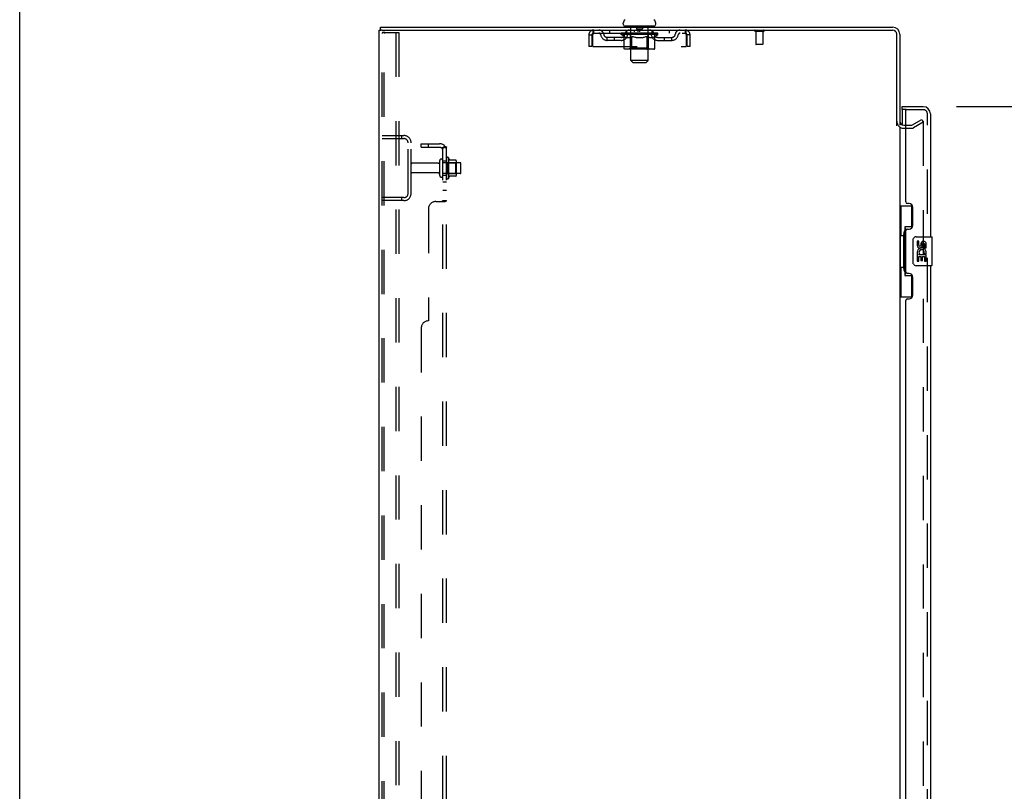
# Model space of a CAD drawing. Header units: inches. Extents: x 0 to 278, y 0 to 180.
# Tile 7 of 72: x 0 to 34, y 108 to 135. Entities that reach past the tile are written whole.
import ezdxf

# ---------------------------------------------------------------- set-up
doc = ezdxf.new("R2010")
doc.units = ezdxf.units.IN
doc.header["$LTSCALE"] = 15.310625
doc.header["$MEASUREMENT"] = 0
doc.linetypes.add('HIDDEN', pattern=[0.2, 0.1, -0.1])
doc.layers.get('0').update_dxf_attribs({"linetype": 'CONTINUOUS'})
for name, color, linetype in [('DEFAULT_2', 8, 'HIDDEN'), ('DIMENSIONS', 7, 'CONTINUOUS'), ('LEFTHAND_DOOR_ASSEMBLY', 7, 'CONTINUOUS'), ('RIGHTHAND_DOOR_ASSEMBLY', 7, 'CONTINUOUS'), ('SUBPANEL', 7, 'CONTINUOUS'), ('WITNESSMARKS', 7, 'CONTINUOUS')]:
    doc.layers.add(name, color=color, linetype=linetype)
doc.styles.get("Standard").update_dxf_attribs({"font": 'arial.ttf'})
doc.dimstyles.new('DIMSTYLE_1', dxfattribs={"dimtxt": 1.228125, "dimasz": 1.6375, "dimexe": 0.09, "dimexo": 0.07, "dimgap": 0.0375, "dimtad": 0, "dimtih": 1, "dimtoh": 1, "dimzin": 4, "dimdsep": 46, "dimtxsty": 'Standard', "dimblk": '_FILLED', "dimblk1": '_FILLED', "dimblk2": '_FILLED', "dimcen": 0.09, "dimadec": 3, "dimazin": 1, "dimtfac": 1, "dimtdec": 3, "dimtofl": 0, "dimtmove": 0, "dimatfit": 3, "dimldrblk": '_FILLED', "dimfxl": 0, "dimtolj": 1, "dimtzin": 4, "dimarcsym": 0})

# ---------------------------------------------------------------- blocks, each defined once
blk = doc.blocks.new('_FILLED')
at = {"color": 0, "linetype": 'ByBlock'}
blk.add_solid([(0, 0), (-1, 0.2), (-1, -0.2)], dxfattribs=at)
blk = doc.blocks.new('*D9')
at = {"layer": 'DIMENSIONS', "color": 2, "linetype": 'Continuous'}
for p, q in [((32.386, 132.076), (39.002, 132.076)), ((37.528, 132.076), (37.528, 94.139)), ((37.528, 51.576), (37.528, 89.84)), ((32.386, 51.576), (39.002, 51.576))]:
    blk.add_line(p, q, dxfattribs=at)
at = {"layer": 'DIMENSIONS', "color": 2, "linetype": 'Continuous', "xscale": 1.6375, "yscale": 1.6375, "zscale": 1.6375}
for p, rotation in [((37.528, 132.076), 90), ((37.528, 51.576), 270)]:
    blk.add_blockref('_FILLED', p, dxfattribs=dict(at, rotation=rotation))
at = {"layer": 'DIMENSIONS', "color": 2, "linetype": 'Continuous', "insert": (37.528, 93.525), "char_height": 1.2281, "width": 6.28216, "attachment_point": 2, "line_spacing_factor": 0.9}
blk.add_mtext('80.50\\PDOORS', dxfattribs=at)

msp = doc.modelspace()

# ---------------------------------------------------------------- linework, layer by layer
at = {"color": 7, "linetype": 'Continuous'}
for p, q in [((0, 0), (0, 180.125)), ((12.48, 134.722), (12.48, 134.826)), ((20.866, 134.925), (20.866, 134.964)), ((20.928, 134.856), (20.928, 134.826)), ((21.928, 134.856), (20.928, 134.856)), ((21.928, 134.856), (21.928, 134.826)), ((21.991, 134.925), (21.991, 134.964)), ((12.518, 134.722), (12.485, 134.722))]:
    msp.add_line(p, q, dxfattribs=at)
at = {"color": 3, "linetype": 'Continuous'}
for p, q in [((12.48, 134.826), (30.182, 134.826)), ((12.428, 48.93), (12.428, 134.722)), ((12.428, 134.722), (12.485, 134.722)), ((12.518, 134.722), (30.182, 134.722)), ((30.324, 131.418), (30.324, 134.579)), ((30.428, 134.579), (30.428, 131.43)), ((30.571, 131.43), (30.632, 131.43)), ((30.428, 131.378), (30.428, 52.274))]:
    msp.add_line(p, q, dxfattribs=at)
at = {"color": 7, "linetype": 'Continuous'}
for centre, radius, start, end in [((21.01, 134.964), 0.144, 124.6624, 180), ((20.935, 134.925), 0.069, 180, 265), ((21.922, 134.925), 0.069, 275, 360), ((21.847, 134.964), 0.144, 360, 55.3376)]:
    msp.add_arc(centre, radius, start, end, dxfattribs=at)
at = {"color": 3, "linetype": 'Continuous'}
for centre, radius, start, end in [((30.182, 134.579), 0.246, 0, 90), ((30.182, 134.579), 0.142, 0, 90), ((30.571, 131.572), 0.142, 180, 270)]:
    msp.add_arc(centre, radius, start, end, dxfattribs=at)
at = {"layer": 'DEFAULT_2', "color": 8, "linetype": 'HIDDEN'}
for p, q in [((21.108, 134.856), (21.108, 134.826)), ((21.128, 133.675), (21.128, 134.826)), ((21.323, 134.846), (21.323, 134.766)), ((21.533, 134.846), (21.533, 134.766)), ((21.728, 133.675), (21.728, 134.826)), ((21.748, 134.856), (21.748, 134.826)), ((12.532, 49.043), (12.532, 134.608)), ((12.627, 134.638), (12.554, 134.638)), ((12.606, 49.043), (12.606, 134.608)), ((12.627, 134.638), (13.108, 134.638)), ((13.004, 134.638), (13.004, 49.013)), ((13.108, 134.638), (13.108, 49.013)), ((19.678, 134.555), (19.678, 134.159)), ((19.678, 134.555), (19.782, 134.555)), ((19.782, 134.555), (19.782, 134.159)), ((19.812, 134.159), (19.812, 134.555)), ((19.845, 134.618), (19.845, 134.722)), ((19.845, 134.618), (23.011, 134.618)), ((20.314, 134.367), (20.314, 134.471)), ((20.797, 134.471), (20.314, 134.471)), ((20.397, 134.722), (20.397, 134.618)), ((20.564, 134.367), (20.564, 134.471)), ((20.795, 134.571), (20.795, 134.618)), ((20.894, 134.501), (20.795, 134.571)), ((22.062, 134.571), (20.795, 134.571)), ((20.805, 134.611), (20.805, 134.618)), ((20.813, 134.608), (20.813, 134.611)), ((20.813, 134.608), (22.043, 134.608)), ((20.822, 134.608), (20.822, 134.611)), ((20.823, 134.608), (20.823, 134.611)), ((20.833, 134.611), (20.833, 134.618)), ((20.85, 134.608), (20.85, 134.611)), ((20.851, 134.608), (20.851, 134.611)), ((20.88, 134.611), (20.88, 134.618)), ((20.894, 134.608), (20.894, 134.611)), ((20.894, 134.096), (20.894, 134.501)), ((20.894, 134.501), (20.908, 134.492)), ((20.897, 134.608), (20.897, 134.611)), ((21.101, 134.611), (20.9, 134.611)), ((20.922, 134.484), (20.908, 134.492)), ((20.936, 134.476), (20.922, 134.484)), ((20.949, 134.47), (20.936, 134.476)), ((20.943, 134.611), (20.943, 134.618)), ((20.945, 134.608), (20.945, 134.611)), ((20.945, 134.608), (20.945, 134.611)), ((20.948, 134.608), (20.948, 134.611)), ((20.963, 134.464), (20.949, 134.47)), ((20.956, 134.608), (20.956, 134.611)), ((20.956, 134.608), (20.956, 134.611)), ((20.959, 134.608), (20.959, 134.611)), ((20.962, 134.608), (20.962, 134.612)), ((20.967, 134.608), (20.967, 134.611)), ((20.981, 134.608), (20.981, 134.611)), ((20.991, 134.618), (20.991, 134.722)), ((20.999, 134.608), (20.999, 134.611)), ((21, 134.608), (21, 134.613)), ((21.02, 134.608), (21.02, 134.611)), ((21.021, 134.611), (21.021, 134.618)), ((21.031, 134.608), (21.031, 134.611)), ((21.035, 134.608), (21.035, 134.611)), ((21.044, 134.608), (21.044, 134.611)), ((21.056, 134.608), (21.056, 134.615)), ((21.071, 134.608), (21.071, 134.611)), ((21.074, 134.608), (21.074, 134.611)), ((21.107, 134.47), (21.093, 134.464)), ((21.101, 134.608), (21.101, 134.611)), ((21.168, 134.611), (21.106, 134.611)), ((21.12, 134.476), (21.107, 134.47)), ((21.112, 134.611), (21.112, 134.618)), ((21.116, 134.099), (21.116, 134.568)), ((21.119, 134.608), (21.119, 134.611)), ((21.134, 134.484), (21.12, 134.476)), ((21.123, 134.608), (21.123, 134.611)), ((21.129, 134.608), (21.129, 134.616)), ((21.133, 134.608), (21.133, 134.611)), ((21.148, 134.492), (21.134, 134.484)), ((21.144, 134.608), (21.144, 134.611)), ((21.162, 134.502), (21.148, 134.492)), ((21.162, 134.096), (21.162, 134.502)), ((21.162, 134.502), (21.191, 134.492)), ((21.168, 134.608), (21.168, 134.611)), ((21.243, 134.611), (21.184, 134.611)), ((21.219, 134.484), (21.191, 134.492)), ((21.205, 134.608), (21.205, 134.611)), ((21.212, 134.611), (21.212, 134.618)), ((21.216, 134.608), (21.216, 134.611)), ((21.218, 134.608), (21.218, 134.617)), ((21.247, 134.476), (21.219, 134.484)), ((21.221, 134.608), (21.221, 134.611)), ((21.228, 134.608), (21.228, 134.611)), ((21.243, 134.608), (21.243, 134.611)), ((21.275, 134.47), (21.247, 134.476)), ((21.324, 134.611), (21.269, 134.611)), ((21.302, 134.464), (21.274, 134.47)), ((21.283, 134.608), (21.283, 134.611)), ((21.314, 134.611), (21.428, 134.618)), ((21.318, 134.611), (21.318, 134.618)), ((21.319, 134.618), (21.318, 134.618)), ((21.319, 134.611), (21.319, 134.618)), ((21.319, 134.608), (21.319, 134.611)), ((21.323, 134.608), (21.323, 134.611)), ((21.324, 134.608), (21.324, 134.611)), ((21.324, 134.608), (21.324, 134.611)), ((21.523, 134.756), (21.333, 134.756)), ((21.408, 134.611), (21.359, 134.611)), ((21.365, 134.608), (21.365, 134.611)), ((21.408, 134.608), (21.408, 134.611)), ((21.426, 134.611), (21.426, 134.611)), ((21.426, 134.608), (21.426, 134.611)), ((21.426, 134.608), (21.426, 134.611)), ((21.428, 134.611), (21.428, 134.618)), ((21.428, 134.618), (21.543, 134.611)), ((21.431, 134.608), (21.431, 134.611)), ((21.431, 134.608), (21.431, 134.611)), ((21.431, 134.611), (21.431, 134.611)), ((21.449, 134.608), (21.449, 134.611)), ((21.449, 134.611), (21.497, 134.611)), ((21.492, 134.608), (21.492, 134.611)), ((21.533, 134.608), (21.533, 134.611)), ((21.533, 134.608), (21.533, 134.611)), ((21.533, 134.611), (21.587, 134.611)), ((21.534, 134.608), (21.534, 134.611)), ((21.538, 134.611), (21.538, 134.618)), ((21.538, 134.611), (21.538, 134.618)), ((21.538, 134.618), (21.538, 134.618)), ((21.538, 134.608), (21.538, 134.611)), ((21.583, 134.47), (21.555, 134.464)), ((21.574, 134.608), (21.574, 134.611)), ((21.611, 134.477), (21.583, 134.47)), ((21.64, 134.484), (21.611, 134.476)), ((21.613, 134.608), (21.613, 134.611)), ((21.613, 134.611), (21.673, 134.611)), ((21.629, 134.608), (21.629, 134.611)), ((21.636, 134.608), (21.636, 134.611)), ((21.639, 134.608), (21.639, 134.617)), ((21.668, 134.493), (21.639, 134.484)), ((21.641, 134.608), (21.641, 134.611)), ((21.645, 134.611), (21.645, 134.618)), ((21.652, 134.608), (21.652, 134.611)), ((21.697, 134.503), (21.668, 134.493)), ((21.688, 134.608), (21.688, 134.611)), ((21.688, 134.611), (21.75, 134.611)), ((21.697, 134.096), (21.697, 134.503)), ((21.697, 134.503), (21.712, 134.493)), ((21.712, 134.608), (21.712, 134.611)), ((21.727, 134.484), (21.712, 134.493)), ((21.723, 134.608), (21.723, 134.611)), ((21.741, 134.476), (21.727, 134.484)), ((21.728, 134.608), (21.728, 134.616)), ((21.734, 134.608), (21.734, 134.611)), ((21.738, 134.608), (21.738, 134.611)), ((21.741, 134.099), (21.741, 134.568)), ((21.755, 134.47), (21.741, 134.476)), ((21.745, 134.611), (21.745, 134.618)), ((21.755, 134.608), (21.755, 134.611)), ((21.755, 134.611), (22.062, 134.611)), ((21.77, 134.464), (21.755, 134.47)), ((21.783, 134.608), (21.783, 134.611)), ((21.786, 134.608), (21.786, 134.611)), ((21.801, 134.608), (21.801, 134.615)), ((21.812, 134.608), (21.812, 134.611)), ((21.822, 134.608), (21.822, 134.611)), ((21.826, 134.608), (21.826, 134.611)), ((21.835, 134.611), (21.835, 134.618)), ((21.837, 134.608), (21.837, 134.611)), ((21.857, 134.608), (21.857, 134.613)), ((21.858, 134.608), (21.858, 134.611)), ((21.866, 134.618), (21.866, 134.722)), ((21.876, 134.608), (21.876, 134.611)), ((21.89, 134.608), (21.89, 134.611)), ((21.906, 134.47), (21.892, 134.464)), ((21.894, 134.608), (21.894, 134.612)), ((21.898, 134.608), (21.898, 134.611)), ((21.901, 134.608), (21.901, 134.611)), ((21.901, 134.608), (21.901, 134.611)), ((21.921, 134.476), (21.906, 134.47)), ((21.908, 134.608), (21.908, 134.611)), ((21.911, 134.608), (21.911, 134.611)), ((21.912, 134.608), (21.912, 134.611)), ((21.914, 134.611), (21.914, 134.618)), ((21.935, 134.484), (21.921, 134.476)), ((21.95, 134.493), (21.935, 134.484)), ((21.94, 134.614), (22.061, 134.615)), ((21.94, 134.611), (21.94, 134.614)), ((21.965, 134.503), (21.95, 134.493)), ((21.96, 134.608), (21.96, 134.611)), ((21.962, 134.608), (21.962, 134.611)), ((21.965, 134.503), (22.062, 134.571)), ((21.965, 134.096), (21.965, 134.503)), ((21.977, 134.611), (21.977, 134.618)), ((22.005, 134.608), (22.005, 134.611)), ((22.007, 134.608), (22.007, 134.611)), ((22.023, 134.611), (22.023, 134.618)), ((22.034, 134.608), (22.034, 134.611)), ((22.035, 134.608), (22.035, 134.611)), ((22.043, 134.608), (22.043, 134.611)), ((22.052, 134.611), (22.052, 134.618)), ((22.06, 134.471), (22.543, 134.471)), ((22.061, 134.611), (22.061, 134.615)), ((22.062, 134.571), (22.062, 134.611)), ((22.293, 134.367), (22.293, 134.471)), ((22.46, 134.722), (22.46, 134.618)), ((22.543, 134.367), (22.543, 134.471)), ((23.011, 134.722), (23.011, 134.618)), ((23.044, 134.555), (23.044, 134.159)), ((23.074, 134.159), (23.074, 134.555)), ((23.178, 134.555), (23.074, 134.555)), ((23.178, 134.159), (23.178, 134.555)), ((25.716, 134.679), (25.432, 134.679)), ((25.45, 134.679), (25.45, 134.232)), ((25.698, 134.679), (25.698, 134.232)), ((19.782, 134.159), (19.678, 134.159)), ((19.812, 134.159), (23.044, 134.159)), ((20.797, 134.367), (20.314, 134.367)), ((20.976, 134.459), (20.963, 134.464)), ((21.08, 134.459), (20.976, 134.459)), ((21.08, 134.459), (21.093, 134.464)), ((21.329, 134.459), (21.302, 134.464)), ((21.527, 134.459), (21.329, 134.459)), ((21.527, 134.459), (21.555, 134.464)), ((21.784, 134.459), (21.77, 134.464)), ((21.878, 134.459), (21.784, 134.459)), ((21.878, 134.459), (21.892, 134.464)), ((22.06, 134.367), (22.543, 134.367)), ((23.178, 134.159), (23.074, 134.159)), ((25.688, 134.222), (25.46, 134.222)), ((21.922, 134.059), (20.937, 134.059)), ((21.116, 134.099), (21.076, 134.059)), ((21.741, 134.099), (21.116, 134.099)), ((21.173, 134.064), (21.171, 134.066)), ((21.178, 134.06), (21.176, 134.062)), ((21.181, 134.06), (21.178, 134.06)), ((21.183, 134.059), (21.181, 134.06)), ((21.741, 134.099), (21.781, 134.059)), ((21.197, 133.606), (21.128, 133.675)), ((21.728, 133.675), (21.128, 133.675)), ((21.197, 133.606), (21.659, 133.606)), ((21.659, 133.606), (21.728, 133.675)), ((30.632, 131.43), (30.833, 131.43)), ((30.849, 131.434), (31.189, 131.63)), ((31.241, 131.54), (30.901, 131.344)), ((31.189, 131.63), (31.241, 131.54)), ((31.241, 131.56), (31.241, 52.091)), ((12.532, 131.076), (13.286, 131.076)), ((13.205, 131.076), (13.205, 130.972)), ((30.571, 131.326), (30.833, 131.326)), ((12.532, 130.972), (13.286, 130.972)), ((13.428, 129.072), (13.428, 130.829)), ((13.532, 129.072), (13.532, 130.829)), ((14.46, 130.116), (13.562, 130.116)), ((14.522, 129.693), (14.522, 130.208)), ((14.632, 129.693), (14.632, 130.208)), ((15.227, 130.138), (14.632, 130.138)), ((14.757, 130.285), (14.757, 129.617)), ((14.777, 130.134), (14.757, 130.154)), ((14.777, 130.134), (14.777, 129.767)), ((14.777, 130.134), (15.073, 130.134)), ((14.827, 130.307), (14.827, 129.595)), ((15.083, 130.228), (14.855, 130.228)), ((15.073, 130.134), (15.093, 130.154)), ((15.073, 130.134), (15.073, 129.767)), ((15.093, 130.206), (15.093, 129.695)), ((15.257, 129.793), (15.257, 130.108)), ((14.46, 129.786), (13.562, 129.786)), ((15.227, 129.763), (14.632, 129.763)), ((14.777, 129.767), (14.757, 129.747)), ((14.777, 129.767), (15.073, 129.767)), ((15.073, 129.767), (15.093, 129.747)), ((15.083, 129.673), (14.855, 129.673)), ((13.286, 128.93), (12.532, 128.93)), ((13.286, 128.826), (12.532, 128.826)), ((13.205, 128.93), (13.205, 128.826))]:
    msp.add_line(p, q, dxfattribs=at)
for points in [[(12.554, 134.638), (12.548, 134.637), (12.543, 134.634), (12.539, 134.629), (12.535, 134.623), (12.533, 134.616), (12.532, 134.608)], [(12.627, 134.638), (12.621, 134.637), (12.617, 134.634), (12.612, 134.629), (12.609, 134.623), (12.607, 134.616), (12.606, 134.608)], [(19.812, 134.555), (19.815, 134.573), (19.817, 134.592), (19.819, 134.61), (19.822, 134.627), (19.824, 134.644), (19.827, 134.659), (19.829, 134.673), (19.831, 134.685), (19.834, 134.696), (19.836, 134.705), (19.838, 134.712), (19.841, 134.718), (19.843, 134.721), (19.845, 134.722)], [(19.812, 134.555), (19.815, 134.562), (19.817, 134.569), (19.819, 134.576), (19.822, 134.582), (19.824, 134.588), (19.827, 134.594), (19.829, 134.599), (19.831, 134.604), (19.834, 134.608), (19.836, 134.611), (19.838, 134.614), (19.841, 134.616), (19.843, 134.617), (19.845, 134.618)], [(23.011, 134.722), (23.014, 134.721), (23.016, 134.718), (23.018, 134.712), (23.021, 134.705), (23.023, 134.696), (23.026, 134.685), (23.028, 134.673), (23.03, 134.659), (23.033, 134.644), (23.035, 134.627), (23.037, 134.61), (23.04, 134.592), (23.042, 134.573), (23.044, 134.555)], [(23.011, 134.618), (23.014, 134.617), (23.016, 134.616), (23.018, 134.614), (23.021, 134.611), (23.023, 134.608), (23.026, 134.604), (23.028, 134.599), (23.03, 134.594), (23.033, 134.588), (23.035, 134.582), (23.037, 134.576), (23.04, 134.569), (23.042, 134.562), (23.044, 134.555)], [(20.937, 134.059), (20.932, 134.06), (20.927, 134.06), (20.922, 134.062), (20.917, 134.064), (20.912, 134.066), (20.908, 134.069), (20.904, 134.073), (20.901, 134.077), (20.898, 134.081), (20.896, 134.086), (20.895, 134.091), (20.894, 134.096)], [(21.163, 134.086), (21.162, 134.091), (21.162, 134.096)], [(21.164, 134.081), (21.163, 134.086), (21.162, 134.091), (21.162, 134.096)], [(21.176, 134.062), (21.173, 134.064), (21.171, 134.066), (21.169, 134.069), (21.167, 134.073), (21.165, 134.077), (21.164, 134.081)], [(21.169, 134.069), (21.167, 134.073), (21.165, 134.077)], [(21.676, 134.059), (21.678, 134.06), (21.681, 134.06), (21.683, 134.062), (21.686, 134.064), (21.688, 134.066), (21.69, 134.069), (21.692, 134.073), (21.694, 134.077), (21.695, 134.081), (21.696, 134.086), (21.697, 134.091), (21.697, 134.096)], [(21.922, 134.059), (21.927, 134.06), (21.932, 134.06), (21.937, 134.062), (21.942, 134.064), (21.947, 134.066), (21.951, 134.069), (21.955, 134.073), (21.958, 134.077), (21.961, 134.081), (21.963, 134.086), (21.964, 134.091), (21.965, 134.096)], [(31.224, 131.58), (31.223, 131.58), (31.221, 131.58), (31.22, 131.58), (31.218, 131.579), (31.216, 131.578)], [(31.227, 131.58), (31.225, 131.58), (31.224, 131.58)], [(31.227, 131.58), (31.229, 131.579), (31.231, 131.578), (31.233, 131.577), (31.234, 131.576), (31.236, 131.574), (31.237, 131.573), (31.238, 131.571), (31.239, 131.569), (31.24, 131.567), (31.24, 131.565), (31.241, 131.562), (31.241, 131.56)]]:
    msp.add_lwpolyline(points, dxfattribs=at)
for centre, radius, start, end in [((20.935, 134.925), 0.069, 265, 270), ((21.098, 134.826), 0.03, 0, 90), ((21.313, 134.846), 0.01, 0, 90), ((21.543, 134.846), 0.01, 90, 180), ((21.758, 134.826), 0.03, 90, 180), ((21.922, 134.925), 0.069, 270, 275), ((19.845, 134.555), 0.167, 90, 180), ((19.845, 134.555), 0.063, 90, 180), ((20.025, 134.555), 0.167, 8.0716, 90), ((20.025, 134.555), 0.0625, 7.9863, 90), ((20.314, 134.596), 0.229, 187.9863, 270), ((20.314, 134.596), 0.125, 188.0716, 270), ((20.797, 134.596), 0.125, 270, 351.9284), ((20.797, 134.596), 0.229, 270, 352.0137), ((21.086, 134.555), 0.167, 90, 171.9284), ((21.085, 134.555), 0.0625, 90, 172.0137), ((21.076, 134.568), 0.0398, 0, 90), ((21.333, 134.766), 0.01, 180, 270), ((21.523, 134.766), 0.01, 270, 360), ((21.781, 134.568), 0.0398, 90, 180), ((21.771, 134.555), 0.167, 8.0716, 90), ((21.771, 134.555), 0.0625, 7.9863, 90), ((22.06, 134.596), 0.229, 187.9863, 270), ((22.06, 134.596), 0.125, 188.0716, 270), ((22.543, 134.596), 0.125, 270, 351.9284), ((22.543, 134.596), 0.229, 270, 352.0137), ((22.832, 134.555), 0.167, 90, 171.9284), ((22.832, 134.555), 0.0625, 90, 172.0137), ((23.011, 134.555), 0.167, 0, 90), ((23.011, 134.555), 0.063, 0, 90), ((25.432, 134.7), 0.0215, 90, 270), ((25.716, 134.7), 0.0215, 270, 90), ((25.46, 134.232), 0.01, 180, 270), ((25.688, 134.232), 0.01, 270, 360), ((30.571, 131.572), 0.246, 180, 270), ((30.833, 131.463), 0.033, 270, 300), ((13.286, 130.829), 0.246, 0, 90), ((30.833, 131.463), 0.137, 270, 300), ((13.286, 130.829), 0.142, 0, 90), ((13.562, 130.086), 0.03, 90, 180), ((14.46, 130.178), 0.0625, 270, 360), ((14.577, 130.208), 0.055, 360, 180), ((14.796, 130.285), 0.0384, 34.4497, 180), ((14.227, 129.951), 0.698, 23.9679, 30.6631), ((14.874, 130.238), 0.01, 203.9679, 270), ((15.083, 130.218), 0.01, 5.1938, 90), ((14.952, 130.206), 0.141, 0, 5.2081), ((15.227, 130.108), 0.03, 360, 90), ((13.562, 129.816), 0.03, 180, 270), ((14.46, 129.723), 0.0625, 0, 90), ((15.227, 129.793), 0.03, 270, 0), ((14.577, 129.693), 0.055, 180, 0), ((14.796, 129.617), 0.0384, 180, 325.5503), ((14.227, 129.951), 0.698, 329.3369, 336.0321), ((14.874, 129.663), 0.01, 90, 156.0321), ((15.083, 129.683), 0.01, 270, 354.8062), ((14.952, 129.695), 0.141, 354.7919, 360), ((13.286, 129.072), 0.246, 270, 360), ((13.286, 129.072), 0.142, 270, 360)]:
    msp.add_arc(centre, radius, start, end, dxfattribs=at)
for centre, major_axis, ratio, start_param, end_param in [((21.428, 134.618), (0.633, 0.007), 0.05963, 2.96643, 3.140963), ((20.775, 134.606), (0.198, 0), 0.060556, 0.430652, 1.470503), ((21.428, 134.618), (0.633, 0), 0.060556, -3.141593, -2.96706), ((20.775, 134.599), (0.198, 0.002), 0.05963, 1.376596, 1.469874), ((21.428, 134.618), (0.633, 0.013), 0.05688, 2.791345, 2.965878), ((20.819, 134.606), (0.198, -0.002), 0.05963, 0.605815, 1.645666), ((20.751, 134.606), (0.198, 0.002), 0.05963, 0.25549, 1.295341), ((21.428, 134.618), (0.633, -0.007), 0.05963, -2.96643, -2.791898), ((20.819, 134.599), (0.198, 0), 0.060556, 1.551758, 1.645036), ((20.751, 134.599), (0.198, 0.004), 0.05688, 1.20151, 1.294789), ((20.821, 134.601), (0.164, 0.002), 0.05963, 1.065228, 1.614276), ((20.801, 134.601), (0.164, 0.003), 0.05688, 0.890143, 1.43919), ((20.859, 134.601), (0.164, 0), 0.060556, 1.240391, 1.789438), ((21.428, 134.618), (0.633, 0.019), 0.052395, 2.616403, 2.790936), ((20.882, 134.606), (0.198, -0.004), 0.05688, 0.7809, 1.820751), ((20.747, 134.606), (0.198, 0.004), 0.05688, 0.080405, 1.120256), ((21.428, 134.618), (0.633, -0.013), 0.05688, -2.791345, -2.616812), ((20.882, 134.599), (0.198, -0.002), 0.05963, 1.72692, 1.820198), ((20.747, 134.599), (0.198, 0.006), 0.052395, 1.026568, 1.119847), ((20.8, 134.601), (0.164, 0.005), 0.052395, 0.715201, 1.264248), ((20.914, 134.601), (0.164, -0.002), 0.05963, 1.415553, 1.9646), ((21.428, 134.618), (0.633, 0.025), 0.046319, 2.441654, 2.616187), ((20.961, 134.606), (0.198, -0.006), 0.052395, 0.955842, 1.995693), ((20.764, 134.606), (0.198, 0.006), 0.052395, -0.094537, 0.945314), ((21.428, 134.618), (0.633, -0.019), 0.052395, -2.616403, -2.44187), ((20.961, 134.599), (0.198, -0.004), 0.05688, 1.902006, 1.995284), ((20.764, 134.599), (0.198, 0.008), 0.046319, 0.851819, 0.945098), ((20.819, 134.601), (0.164, 0.006), 0.046319, 0.540452, 1.089499), ((20.985, 134.601), (0.164, -0.003), 0.05688, 1.590638, 2.139686), ((21.428, 134.618), (0.633, 0.029), 0.038841, 2.267123, 2.441656), ((21.055, 134.606), (0.198, -0.008), 0.046319, 1.130591, 2.170442), ((20.801, 134.606), (0.198, 0.008), 0.046319, -0.269286, 0.770565), ((21.428, 134.618), (0.633, -0.025), 0.046319, -2.441654, -2.267121), ((21.055, 134.599), (0.198, -0.006), 0.052395, 2.076947, 2.170226), ((20.801, 134.599), (0.198, 0.009), 0.038841, 0.677289, 0.770567), ((20.856, 134.601), (0.164, 0.008), 0.038841, 0.365921, 0.914969), ((21.07, 134.601), (0.164, -0.005), 0.052395, 1.76558, 2.314627), ((21.428, 134.618), (0.633, 0.033), 0.030195, 2.09281, 2.267343), ((21.16, 134.606), (0.198, -0.009), 0.038841, 1.305122, 2.344973), ((20.858, 134.606), (0.198, 0.009), 0.038841, -0.443817, 0.596034), ((21.428, 134.618), (0.633, -0.029), 0.038841, -2.267123, -2.092591), ((21.16, 134.599), (0.198, -0.008), 0.046319, 2.251696, 2.344975), ((20.858, 134.599), (0.198, 0.01), 0.030195, 0.502975, 0.596254), ((20.91, 134.601), (0.164, 0.009), 0.030195, 0.191608, 0.740655), ((21.166, 134.601), (0.164, -0.006), 0.046319, 1.940329, 2.489376), ((20.931, 134.606), (0.198, 0.01), 0.030195, -0.61813, 0.421721), ((21.273, 134.606), (0.198, -0.01), 0.030195, 1.479435, 2.519286), ((21.428, 134.618), (0.633, 0.036), 0.020645, 1.918687, 2.09322), ((21.428, 134.618), (0.633, -0.033), 0.030195, -2.09281, -1.918277), ((21.273, 134.599), (0.198, -0.009), 0.038841, 2.426227, 2.519505), ((20.931, 134.599), (0.198, 0.011), 0.020645, 0.328852, 0.422131), ((20.98, 134.601), (0.164, 0.009), 0.020645, 0.017485, 0.566532), ((21.269, 134.601), (0.164, -0.008), 0.038841, 2.11486, 2.663907), ((21.02, 134.606), (0.198, 0.011), 0.020645, -0.792253, 0.247598), ((21.39, 134.606), (0.198, -0.011), 0.020645, 1.653558, 2.693409), ((21.428, 134.618), (0.633, 0.038), 0.010478, 1.744704, 1.919237), ((21.428, 134.618), (0.633, -0.036), 0.020645, -1.918687, -1.744154), ((21.39, 134.599), (0.198, -0.01), 0.030195, 2.60054, 2.693819), ((21.02, 134.599), (0.198, 0.012), 0.010478, 0.154869, 0.248148), ((21.064, 134.601), (0.164, 0.01), 0.010478, 6.126688, 6.675735), ((21.377, 134.601), (0.164, -0.009), 0.030195, 2.289173, 2.83822), ((21.121, 134.606), (0.198, 0.012), 0.010478, -0.966236, -0.000846), ((21.509, 134.606), (0.198, -0.012), 0.010478, 1.827541, 2.867392), ((21.428, 134.618), (0.633, -0.038), 0.010478, -1.744704, -1.570171), ((21.509, 134.599), (0.198, -0.011), 0.020645, 2.774664, 2.867942), ((21.487, 134.601), (0.164, -0.009), 0.020645, 2.463296, 3.012344), ((21.348, 134.606), (0.198, 0.012), 0.010478, 0.274201, 1.314052), ((21.262, 134.601), (0.164, 0.01), 0.010478, -0.000483, 0.504314), ((21.231, 134.599), (0.198, 0.012), 0.010478, 0.099668, 0.192946), ((21.428, 134.618), (0.633, 0.038), 0.010478, -1.571421, -1.396888), ((21.626, 134.599), (0.198, -0.012), 0.010478, 2.948646, 3.041925), ((21.595, 134.601), (0.164, -0.01), 0.010478, 2.637279, 3.142076), ((21.467, 134.606), (0.198, 0.011), 0.020645, 0.448184, 1.488034), ((21.37, 134.601), (0.164, 0.009), 0.020645, 0.129249, 0.678296), ((21.348, 134.599), (0.198, 0.011), 0.020645, 0.273651, 0.366929), ((21.736, 134.606), (0.198, -0.012), 0.010478, -3.140747, -2.175357), ((21.428, 134.618), (0.633, 0.036), 0.020645, -1.397439, -1.222906), ((21.428, 134.618), (0.633, -0.038), 0.010478, 1.222355, 1.396888), ((21.584, 134.606), (0.198, 0.01), 0.030195, 0.622307, 1.662158), ((21.479, 134.601), (0.164, 0.009), 0.030195, 0.303372, 0.852419), ((21.793, 134.601), (0.164, -0.01), 0.010478, 2.749043, 3.29809), ((21.837, 134.606), (0.198, -0.011), 0.020645, 2.893995, 3.933846), ((21.467, 134.599), (0.198, 0.01), 0.030195, 0.447774, 0.541052), ((21.837, 134.599), (0.198, -0.012), 0.010478, 2.893445, 2.986723), ((21.428, 134.618), (0.633, 0.033), 0.030195, -1.223315, -1.048783), ((21.428, 134.618), (0.633, -0.036), 0.020645, 1.048373, 1.222906), ((21.697, 134.606), (0.198, 0.009), 0.038841, 0.79662, 1.836471), ((21.588, 134.601), (0.164, 0.008), 0.038841, 0.477686, 1.026733), ((21.877, 134.601), (0.164, -0.009), 0.020645, 2.57506, 3.124108), ((21.926, 134.606), (0.198, -0.01), 0.030195, 2.719872, 3.759723), ((21.802, 134.606), (0.198, 0.008), 0.046319, 0.971151, 2.011002), ((21.584, 134.599), (0.198, 0.009), 0.038841, 0.622087, 0.715366), ((21.926, 134.599), (0.198, -0.011), 0.020645, 2.719462, 2.812741), ((21.428, 134.618), (0.633, 0.029), 0.038841, -1.049002, -0.874469), ((21.428, 134.618), (0.633, -0.033), 0.030195, 0.87425, 1.048783), ((21.691, 134.601), (0.164, 0.006), 0.046319, 0.652216, 1.201263), ((21.895, 134.606), (0.198, 0.006), 0.052395, 1.1459, 2.185751), ((21.947, 134.601), (0.164, -0.009), 0.030195, 2.400937, 2.949985), ((21.999, 134.606), (0.198, -0.009), 0.038841, 2.545558, 3.585409), ((21.787, 134.601), (0.164, 0.005), 0.052395, 0.826965, 1.376012), ((21.697, 134.599), (0.198, 0.008), 0.046319, 0.796618, 0.889896), ((21.999, 134.599), (0.198, -0.01), 0.030195, 2.545339, 2.638617), ((21.975, 134.606), (0.198, 0.004), 0.05688, 1.320842, 2.360692), ((21.428, 134.618), (0.633, 0.025), 0.046319, -0.874471, -0.699939), ((21.428, 134.618), (0.633, -0.029), 0.038841, 0.699936, 0.874469), ((22.055, 134.606), (0.198, -0.008), 0.046319, 2.371028, 3.410879), ((22.001, 134.601), (0.164, -0.008), 0.038841, 2.226624, 2.775671), ((22.037, 134.606), (0.198, 0.002), 0.05963, 1.495927, 2.535778), ((21.871, 134.601), (0.164, 0.003), 0.05688, 1.001907, 1.550954), ((22.093, 134.606), (0.198, -0.006), 0.052395, 2.196279, 3.23613), ((22.038, 134.601), (0.164, -0.006), 0.046319, 2.052093, 2.601141), ((21.802, 134.599), (0.198, 0.006), 0.052395, 0.971367, 1.064645), ((22.081, 134.606), (0.198, 0), 0.060556, 2.364024, 2.71094), ((22.055, 134.599), (0.198, -0.009), 0.038841, 2.371026, 2.464304), ((22.11, 134.606), (0.198, -0.004), 0.05688, 2.021337, 3.061188), ((21.428, 134.618), (0.633, 0.019), 0.052395, -0.699723, -0.52519), ((22.106, 134.606), (0.198, -0.002), 0.05963, 1.846251, 2.886102), ((21.428, 134.618), (0.633, -0.025), 0.046319, 0.525406, 0.699939), ((21.942, 134.601), (0.164, 0.002), 0.05963, 1.176993, 1.72604), ((22.057, 134.601), (0.164, -0.005), 0.052395, 1.877344, 2.426392), ((21.998, 134.601), (0.164, 0), 0.060556, 1.352155, 1.901202), ((22.056, 134.601), (0.164, -0.003), 0.05688, 1.702402, 2.25145), ((22.036, 134.601), (0.164, -0.002), 0.05963, 1.527317, 2.076364), ((21.895, 134.599), (0.198, 0.004), 0.05688, 1.146309, 1.239587), ((22.093, 134.599), (0.198, -0.008), 0.046319, 2.196495, 2.289773), ((21.428, 134.618), (0.633, 0.013), 0.05688, -0.524781, -0.350248), ((21.428, 134.618), (0.633, -0.019), 0.052395, 0.350657, 0.52519), ((22.081, 134.599), (0.198, -0.002), 0.05963, 1.764997, 1.971333), ((21.975, 134.599), (0.198, 0.002), 0.05963, 1.321394, 1.414673), ((22.11, 134.599), (0.198, -0.006), 0.052395, 2.021746, 2.115024), ((21.428, 134.618), (0.633, 0.007), 0.05963, -0.349695, -0.175162), ((21.428, 134.618), (0.633, -0.013), 0.05688, 0.175715, 0.350248), ((22.037, 134.599), (0.198, 0), 0.060556, 1.496556, 1.589835), ((22.106, 134.599), (0.198, -0.004), 0.05688, 1.846804, 1.940083), ((21.428, 134.618), (0.633, -0.007), 0.05963, 6.27665, 6.458348), ((21.428, 134.618), (0.633, 0), 0.060556, -0.174533, -0.058352)]:
    msp.add_ellipse(centre, major_axis=major_axis, ratio=ratio, start_param=start_param, end_param=end_param, dxfattribs=at)
at = {"layer": 'LEFTHAND_DOOR_ASSEMBLY', "color": 7, "linetype": 'Continuous'}
for p, q in [((30.507, 131.972), (30.507, 132.076)), ((30.652, 131.972), (30.507, 131.972)), ((30.507, 131.952), (30.507, 131.445)), ((30.428, 128.651), (30.869, 128.651)), ((30.467, 128.651), (30.467, 127.626)), ((30.832, 128.651), (30.832, 127.871)), ((30.568, 127.656), (30.568, 127.676)), ((30.605, 127.916), (30.605, 126.236)), ((30.832, 127.916), (30.605, 127.916)), ((30.446, 127.626), (30.446, 126.526)), ((30.446, 127.626), (30.568, 127.626)), ((30.568, 126.526), (30.568, 127.626)), ((30.891, 126.676), (30.891, 127.476)), ((30.991, 127.576), (31.531, 127.576)), ((31.029, 127.422), (31.029, 127.285)), ((31.092, 127.422), (31.029, 127.422)), ((31.092, 127.285), (31.092, 127.422)), ((31.157, 127.348), (31.157, 127.279)), ((31.218, 127.285), (31.218, 127.327)), ((31.281, 127.327), (31.281, 127.191)), ((31.343, 127.191), (31.343, 127.327)), ((31.546, 126.591), (31.546, 127.561)), ((31.082, 126.96), (31.109, 126.979)), ((31.273, 126.996), (31.33, 126.971)), ((31.281, 127.191), (31.343, 127.191)), ((31.029, 126.96), (31.029, 126.73)), ((31.047, 126.96), (31.029, 126.96)), ((31.029, 126.73), (31.092, 126.73)), ((31.082, 126.96), (31.343, 126.96)), ((31.092, 126.73), (31.092, 126.897)), ((31.092, 126.897), (31.157, 126.897)), ((31.157, 126.897), (31.157, 126.761)), ((31.157, 126.761), (31.218, 126.761)), ((31.218, 126.761), (31.218, 126.897)), ((31.218, 126.897), (31.281, 126.897)), ((31.281, 126.897), (31.281, 126.73)), ((31.281, 126.73), (31.343, 126.73)), ((31.343, 126.73), (31.343, 126.96)), ((30.446, 126.526), (30.568, 126.526)), ((30.467, 126.526), (30.467, 125.501)), ((30.568, 126.475), (30.568, 126.495)), ((31.531, 126.576), (30.991, 126.576)), ((30.605, 126.236), (30.832, 126.236)), ((30.832, 126.281), (30.832, 125.501)), ((30.428, 125.501), (30.869, 125.501))]:
    msp.add_line(p, q, dxfattribs=at)
at = {"layer": 'LEFTHAND_DOOR_ASSEMBLY', "color": 3, "linetype": 'Continuous'}
for p, q in [((30.507, 132.076), (31.24, 132.076)), ((30.632, 128.783), (30.632, 131.952)), ((31.486, 131.829), (31.486, 127.576)), ((30.752, 128.723), (30.692, 128.723)), ((30.882, 127.973), (30.882, 128.593)), ((30.632, 126.368), (30.632, 127.783)), ((30.692, 127.843), (30.752, 127.843)), ((30.752, 126.308), (30.692, 126.308)), ((31.486, 126.576), (31.486, 104.076)), ((30.882, 125.558), (30.882, 126.178)), ((30.632, 105.283), (30.632, 125.368)), ((30.692, 125.428), (30.752, 125.428))]:
    msp.add_line(p, q, dxfattribs=at)
at = {"layer": 'LEFTHAND_DOOR_ASSEMBLY', "color": 8, "linetype": 'HIDDEN'}
for p, q in [((30.652, 131.972), (31.24, 131.972)), ((31.382, 51.822), (31.382, 131.829))]:
    msp.add_line(p, q, dxfattribs=at)
at = {"layer": 'LEFTHAND_DOOR_ASSEMBLY', "color": 7, "linetype": 'Continuous'}
for points in [[(30.605, 127.892), (30.606, 127.889), (30.606, 127.885), (30.607, 127.881), (30.608, 127.877), (30.61, 127.872), (30.612, 127.867), (30.614, 127.861), (30.617, 127.855), (30.621, 127.849), (30.625, 127.842), (30.629, 127.835), (30.634, 127.827), (30.639, 127.818), (30.641, 127.815)], [(30.891, 127.476), (30.892, 127.482), (30.892, 127.488), (30.893, 127.494), (30.895, 127.5), (30.896, 127.506), (30.898, 127.512)], [(30.898, 126.64), (30.896, 126.645), (30.895, 126.651), (30.893, 126.657), (30.892, 126.663), (30.892, 126.669), (30.891, 126.676)], [(30.641, 126.337), (30.639, 126.333), (30.634, 126.325), (30.629, 126.317), (30.625, 126.31), (30.621, 126.303), (30.617, 126.296), (30.614, 126.29), (30.612, 126.285), (30.61, 126.28), (30.608, 126.275), (30.607, 126.271), (30.606, 126.267), (30.606, 126.263), (30.605, 126.259)]]:
    msp.add_lwpolyline(points, dxfattribs=at)
for centre, radius, start, end in [((30.527, 131.952), 0.02, 90, 180), ((31.322, 131.686), 0.26, 90, 92.5866), ((30.991, 127.476), 0.1, 90, 158.7946), ((31.249, 127.327), 0.0943, 68.6999, 167.4338), ((31.249, 127.327), 0.0314, 0, 180.0485), ((31.249, 127.327), 0.0943, 0, 68.6704), ((31.531, 127.561), 0.015, 0, 90), ((31.123, 127.285), 0.0943, 180, 360), ((31.183, 127.034), 0.154, 161.4199, 206.1963), ((31.186, 127.034), 0.157, 336.5966, 161.8791), ((31.123, 127.285), 0.0314, 180, 261.2295), ((31.186, 127.034), 0.0943, 336.5966, 215.1122), ((31.123, 127.29), 0.0362, 263.4285, 341.7628), ((30.991, 126.676), 0.1, 201.205, 270), ((31.186, 127.034), 0.157, 205.737, 207.8532), ((31.531, 126.591), 0.015, 270, 360)]:
    msp.add_arc(centre, radius, start, end, dxfattribs=at)
at = {"layer": 'LEFTHAND_DOOR_ASSEMBLY', "color": 3, "linetype": 'Continuous'}
for centre, radius, start, end in [((30.652, 131.952), 0.02, 90, 180), ((31.24, 131.829), 0.246, 0, 90), ((30.692, 128.783), 0.06, 180, 270), ((30.752, 128.593), 0.13, 0, 90), ((30.692, 127.783), 0.06, 90, 180), ((30.752, 127.973), 0.13, 270, 360), ((30.692, 126.368), 0.06, 180, 270), ((30.752, 126.178), 0.13, 0, 90), ((30.692, 125.368), 0.06, 90, 180), ((30.752, 125.558), 0.13, 270, 360)]:
    msp.add_arc(centre, radius, start, end, dxfattribs=at)
at = {"layer": 'LEFTHAND_DOOR_ASSEMBLY', "color": 8, "linetype": 'HIDDEN'}
msp.add_arc((31.24, 131.829), 0.142, 0, 90, dxfattribs=at)
at = {"layer": 'LEFTHAND_DOOR_ASSEMBLY', "color": 7, "linetype": 'Continuous'}
for centre, start_param, end_param in [((30.673, 127.666), 0.699287, 1.51401), ((30.673, 127.666), -4.655602, -3.84088), ((30.673, 126.485), 0.699287, 1.51401), ((30.673, 126.485), -4.655602, -3.84088)]:
    msp.add_ellipse(centre, major_axis=(0, 0.18), ratio=0.579493, start_param=start_param, end_param=end_param, dxfattribs=at)
at = {"layer": 'RIGHTHAND_DOOR_ASSEMBLY', "color": 8, "linetype": 'HIDDEN'}
for p, q in [((30.652, 131.972), (31.24, 131.972)), ((31.382, 51.822), (31.382, 131.829))]:
    msp.add_line(p, q, dxfattribs=at)
msp.add_arc((31.24, 131.829), 0.142, 0, 90, dxfattribs=at)
at = {"layer": 'SUBPANEL', "color": 8, "linetype": 'HIDDEN'}
for p, q in [((13.882, 130.669), (13.882, 130.794)), ((13.882, 130.794), (14.52, 130.794)), ((14.132, 130.669), (14.132, 130.794)), ((13.882, 130.669), (14.52, 130.669)), ((14.703, 130.708), (14.607, 130.629)), ((14.628, 130.647), (14.628, 130.646)), ((14.632, 52.982), (14.632, 130.669)), ((14.632, 130.669), (14.757, 130.669)), ((14.757, 52.982), (14.757, 130.669)), ((14.632, 130.201), (14.757, 130.201)), ((14.632, 129.701), (14.757, 129.701)), ((14.632, 129.473), (14.757, 129.473)), ((14.632, 129.192), (14.757, 129.192)), ((14.382, 128.794), (14.703, 128.794)), ((14.618, 128.814), (14.622, 128.817)), ((14.632, 128.83), (14.757, 128.83)), ((14.757, 128.828), (14.757, 128.83)), ((14.132, 128.544), (14.132, 124.669)), ((13.882, 124.419), (13.882, 59.232))]:
    msp.add_line(p, q, dxfattribs=at)
for points in [[(14.607, 130.629), (14.606, 130.629), (14.606, 130.63), (14.606, 130.631), (14.607, 130.632), (14.607, 130.633), (14.608, 130.635), (14.61, 130.636), (14.611, 130.638), (14.613, 130.64), (14.614, 130.642)], [(14.614, 130.642), (14.618, 130.646), (14.62, 130.648), (14.622, 130.651), (14.624, 130.653), (14.626, 130.656), (14.628, 130.658), (14.63, 130.661), (14.631, 130.663), (14.632, 130.666), (14.632, 130.668), (14.632, 130.669)], [(14.628, 130.646), (14.628, 130.647), (14.629, 130.647), (14.629, 130.647), (14.629, 130.647), (14.63, 130.647), (14.63, 130.648), (14.631, 130.648), (14.632, 130.648), (14.632, 130.649), (14.633, 130.649), (14.633, 130.649), (14.634, 130.65), (14.635, 130.65), (14.635, 130.651), (14.636, 130.651), (14.637, 130.651), (14.638, 130.652), (14.638, 130.652), (14.639, 130.652), (14.64, 130.653), (14.641, 130.653), (14.641, 130.654), (14.642, 130.654), (14.643, 130.654), (14.644, 130.655), (14.645, 130.655), (14.646, 130.656), (14.646, 130.656), (14.647, 130.656), (14.648, 130.657), (14.649, 130.657), (14.65, 130.657), (14.651, 130.658), (14.652, 130.658), (14.653, 130.659), (14.654, 130.659), (14.655, 130.659), (14.656, 130.66), (14.657, 130.66), (14.658, 130.661), (14.659, 130.661), (14.66, 130.661), (14.661, 130.662), (14.662, 130.662), (14.663, 130.662), (14.664, 130.663), (14.665, 130.663), (14.666, 130.664), (14.667, 130.664), (14.668, 130.664), (14.669, 130.664), (14.671, 130.665), (14.672, 130.665), (14.673, 130.665), (14.674, 130.666), (14.675, 130.666), (14.675, 130.666), (14.676, 130.666), (14.677, 130.667), (14.678, 130.667), (14.679, 130.667), (14.68, 130.667), (14.681, 130.668), (14.682, 130.668), (14.683, 130.668), (14.684, 130.668), (14.685, 130.668), (14.685, 130.669), (14.686, 130.669), (14.687, 130.669), (14.688, 130.669), (14.689, 130.669), (14.689, 130.669), (14.69, 130.669), (14.691, 130.669), (14.691, 130.669), (14.692, 130.67), (14.692, 130.67)], [(14.632, 130.649), (14.632, 130.649), (14.631, 130.649), (14.631, 130.648), (14.63, 130.648), (14.63, 130.647), (14.629, 130.647), (14.629, 130.647), (14.629, 130.647), (14.628, 130.647), (14.628, 130.647)], [(14.692, 130.67), (14.692, 130.67), (14.692, 130.67), (14.692, 130.67), (14.692, 130.67), (14.692, 130.67), (14.691, 130.67), (14.691, 130.67), (14.69, 130.67), (14.69, 130.669), (14.689, 130.669)], [(14.703, 130.708), (14.706, 130.706), (14.708, 130.703), (14.712, 130.701), (14.715, 130.699), (14.719, 130.697), (14.723, 130.695), (14.727, 130.693), (14.735, 130.69)], [(14.735, 130.69), (14.738, 130.688), (14.742, 130.687), (14.745, 130.685), (14.748, 130.683), (14.751, 130.681), (14.753, 130.679), (14.755, 130.677), (14.756, 130.675), (14.757, 130.673), (14.757, 130.671), (14.757, 130.669)], [(14.607, 128.794), (14.606, 128.796), (14.606, 128.798), (14.606, 128.8), (14.607, 128.802), (14.607, 128.804), (14.608, 128.805), (14.61, 128.807), (14.611, 128.809), (14.613, 128.81), (14.614, 128.811), (14.616, 128.813), (14.618, 128.814)], [(14.607, 128.794), (14.606, 128.796), (14.606, 128.798), (14.606, 128.8), (14.607, 128.802), (14.607, 128.804), (14.608, 128.805), (14.61, 128.807), (14.611, 128.809), (14.613, 128.81), (14.614, 128.811), (14.616, 128.813)], [(14.622, 128.817), (14.624, 128.819), (14.626, 128.82), (14.628, 128.822), (14.63, 128.823), (14.631, 128.825)], [(14.626, 128.82), (14.628, 128.822), (14.63, 128.823), (14.631, 128.825), (14.632, 128.827), (14.632, 128.828), (14.632, 128.83)], [(14.632, 128.827), (14.632, 128.828), (14.632, 128.83)], [(14.703, 128.794), (14.706, 128.796), (14.708, 128.798), (14.712, 128.8)], [(14.706, 128.796), (14.708, 128.798), (14.712, 128.8), (14.715, 128.801), (14.719, 128.803), (14.723, 128.805)], [(14.723, 128.805), (14.731, 128.808), (14.735, 128.81), (14.738, 128.812)], [(14.738, 128.812), (14.742, 128.813), (14.745, 128.815), (14.748, 128.817), (14.751, 128.819), (14.753, 128.821), (14.755, 128.823), (14.756, 128.825), (14.757, 128.827)], [(14.748, 128.817), (14.751, 128.819), (14.753, 128.821), (14.755, 128.823), (14.756, 128.825), (14.757, 128.827), (14.757, 128.828), (14.757, 128.83)]]:
    msp.add_lwpolyline(points, dxfattribs=at)
for centre, radius, start, end in [((14.52, 130.557), 0.237, 0, 90), ((14.52, 130.557), 0.112, 0, 90), ((14.382, 128.544), 0.25, 90, 180), ((14.132, 124.419), 0.25, 90, 180)]:
    msp.add_arc(centre, radius, start, end, dxfattribs=at)
at = {"layer": 'WITNESSMARKS', "color": 40, "linetype": 'Continuous'}
for p, q in [((21.241, 134.722), (21.241, 134.659)), ((21.366, 134.722), (21.366, 134.659)), ((21.428, 134.722), (21.428, 134.659))]:
    msp.add_line(p, q, dxfattribs=at)

# ---------------------------------------------------------------- dimensions: what is measured, and where the dimension line sits
at = {"layer": 'DIMENSIONS', "color": 2, "linetype": 'Continuous'}
dim = msp.add_linear_dim(base=(37.528, 51.576), p1=(32.316, 132.076), p2=(32.316, 51.576), angle=270, text='<>\\PDOORS', dimstyle='DIMSTYLE_1', dxfattribs=at)
dim.commit()
dim.dimension.update_dxf_attribs({"geometry": '*D9', "text_midpoint": (37.528, 91.99), "dimtype": 160})

doc.saveas('drawing.dxf')
